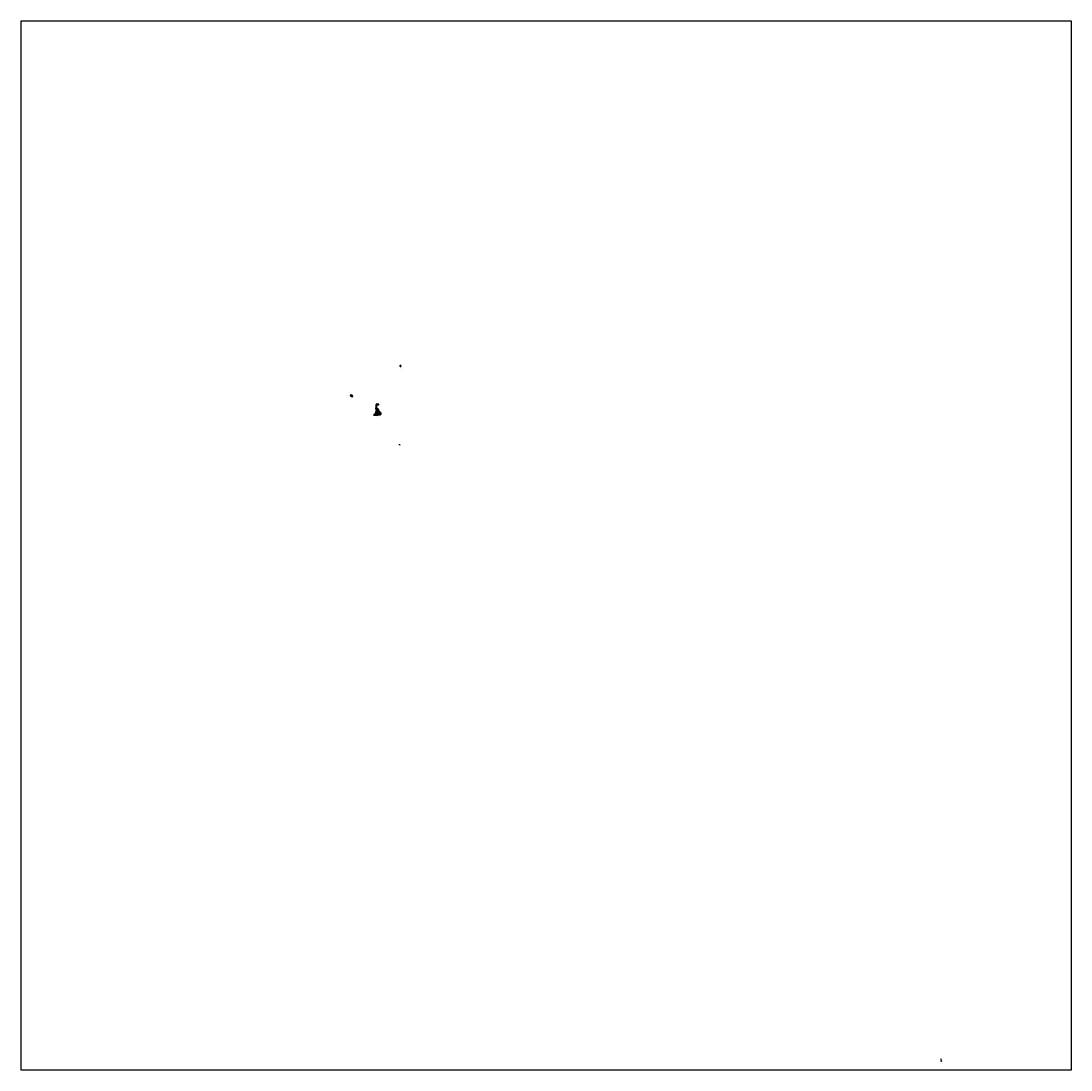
# Model space of a CAD drawing. Header units: metres. Extents: x 12104 to 87710, y 356402 to 431971.
import ezdxf

# ---------------------------------------------------------------- set-up
doc = ezdxf.new("R2010")
doc.units = ezdxf.units.M
doc.layers.get('Defpoints').update_dxf_attribs({"color": 30})
for name, color, linetype in [('B-ME-OG-TOPOGRAFIE-S', 7, 'Continuous'), ('B-WE-OB-STORTSTEEN-G', 24, 'Continuous'), ('VEILIGHEIDSLIJN', 30, 'Continuous'), ('X-XX-AL-LUCHTFOTO-A', 254, 'Continuous')]:
    doc.layers.add(name, color=color, linetype=linetype)
for name, color, linetype, lineweight in [('B-WE-OG-HOOGTELIJN_MINOR-G', 250, 'Continuous', 18), ('N-WE-OB-STORTSTEEN-G', 160, 'Continuous', 35), ('X-XX-AL-LEGENDA-M', 7, 'Continuous', 18), ('X-XX-AL-T25', 7, 'Continuous', 25), ('X-XX-AL-TEKENBLAD_NOORDPIJL-G', 7, 'Continuous', 13)]:
    doc.layers.add(name, color=color, linetype=linetype, lineweight=lineweight)
doc.styles.add('NLCS-ISO', font='NLCS-ISO.ttf')
picture_1 = doc.add_image_def('image1.ecw', size_in_pixel=(1008085.0, 1007588.0))

# ---------------------------------------------------------------- blocks, each defined once
blk = doc.blocks.new('SAL-TEKENBLAD_NOORDPIJL-SO')
at = {"layer": 'X-XX-AL-TEKENBLAD_NOORDPIJL-G'}
for points in [[(-6, 8), (-6, -8), (-3, -8), (-3, 3), (3, -8), (7, -8), (7, 8), (3, 8), (3, -3), (-3, 8)], [(4, -8), (5, -17), (-4, -17), (-3, -18), (6, -18), (5, -8)]]:
    blk.add_hatch(color=256, dxfattribs=at).paths.add_polyline_path(points)
for p, q in [((-14, 0), (-11, 0)), ((-3, 8), (1, 51)), ((11, 0), (14, 0)), ((-4, -17), (-4, -8))]:
    blk.add_line(p, q, dxfattribs=at)
for start, end in [(100.7829, 250.91422), (293.88843, 74.41361)]:
    blk.add_arc((0, 0), 12.5, start, end, dxfattribs=at)
for p in [(1, 51), (-6, -8), (-3, -18)]:
    blk.add_point(p, dxfattribs=at)
at = {"layer": 'X-XX-AL-TEKENBLAD_NOORDPIJL-G', "extrusion": (0, 0, -1)}
blk.add_solid([(-1, 51), (0, 45), (-4, 8), (-3, 8)], dxfattribs=at)

msp = doc.modelspace()

# ---------------------------------------------------------------- hatches: boundary and pattern name
at = {"layer": 'B-WE-OB-STORTSTEEN-G'}
h = msp.add_hatch(dxfattribs=at)
h.set_pattern_fill('ANSI31', color=256, scale=2, angle=90)
h.paths.add_polyline_path([(37632, 404043), (37672, 404039), (37672, 404039), (37752, 404030), (37758, 404090), (37698, 404096), (37723, 404325), (37863, 404310), (37869, 404370), (37700, 404388), (37697, 404358), (37667, 404361)])
h.paths.add_polyline_path([(37752, 404030), (37752, 404030), (37672, 404039), (37661, 403940), (37681, 403937), (37670, 403838), (37690, 403836), (37691, 403846), (37761, 403838), (37760, 403828), (37770, 403827), (37780, 403826), (37771, 403747), (37761, 403748), (37760, 403738), (37758, 403718), (37718, 403722), (37714, 403682), (37684, 403686), (37671, 403566), (37770, 403555), (37779, 403635), (37829, 403630), (37863, 403948), (37814, 403953), (37821, 404023)])
h.paths.add_polyline_path([(37760, 403828), (37761, 403838), (37691, 403846), (37690, 403836)], flags=17)
h.paths.add_polyline_path([(37761, 403748), (37771, 403747), (37780, 403826), (37770, 403827)], flags=17)
h.paths.add_polyline_path([(37760, 403828), (37690, 403836), (37690, 403836), (37650, 403840), (37642, 403761), (37622, 403763), (37621, 403753), (37641, 403751), (37710, 403743), (37710, 403743), (37760, 403738), (37761, 403748), (37770, 403827)])
h.paths.add_polyline_path([(37710, 403743), (37705, 403693), (37675, 403697), (37661, 403567), (37671, 403566), (37684, 403686), (37714, 403682), (37718, 403722), (37758, 403718), (37760, 403738)])
h.paths.add_polyline_path([(37675, 403697), (37705, 403693), (37710, 403743), (37601, 403755), (37581, 403576), (37661, 403567)])
h = msp.add_hatch(dxfattribs=at)
h.set_pattern_fill('ANSI31', color=256, scale=2, angle=90)
h.paths.add_polyline_path([(38040, 403727), (38011, 403730), (38014, 403760), (37974, 403765), (37976, 403784), (37936, 403789), (37939, 403809), (37909, 403812), (37911, 403832), (37881, 403835), (37884, 403865), (37855, 403868), (37829, 403630), (37779, 403635), (37775, 403595), (37824, 403590), (37825, 403600), (37865, 403595), (37866, 403605), (37926, 403599), (37927, 403609), (37967, 403604), (37968, 403614), (37988, 403612), (37990, 403632), (38010, 403630), (38012, 403650), (38032, 403648)])
h = msp.add_hatch(dxfattribs=at)
h.set_pattern_fill('ANSI31', color=256, scale=2, angle=90)
h.paths.add_polyline_path([(78389, 357045), (78346, 357045), (78346, 357038), (78389, 357038)])
at = {"layer": 'N-WE-OB-STORTSTEEN-G'}
h = msp.add_hatch(dxfattribs=at)
h.set_pattern_fill('ANSI31', color=256, scale=2.5)
h.paths.add_polyline_path([(37523, 403593), (37503, 403595), (37500, 403565), (37519, 403563)])
h = msp.add_hatch(dxfattribs=at)
h.set_pattern_fill('ANSI31', color=256, scale=2.5)
h.set_pattern_definition([(45, (73993.888, -52300.5134), (-5.61266008, 5.61266008), [])])
h.paths.add_polyline_path([(78389, 357063), (78389, 357069), (78346, 357069), (78346, 357063)])

# ---------------------------------------------------------------- linework, layer by layer
at = {"layer": 'B-ME-OG-TOPOGRAFIE-S'}
msp.add_line((39302, 401454), (39410, 401454), dxfattribs=at)
at = {"layer": 'B-WE-OB-STORTSTEEN-G'}
for points in [[(39410, 407171), (39406, 407162), (39392, 407169), (39378, 407142), (39395, 407088), (39413, 407079), (39458, 407078), (39476, 407091), (39459, 407145), (39410, 407171)], [(36003, 404962), (35980, 404983), (35952, 404984), (35881, 405055), (35806, 404982), (35865, 404924), (35884, 404944), (35957, 404875), (36002, 404920), (35982, 404940), (36003, 404962)], [(37760, 403738), (37601, 403755), (37581, 403576), (37671, 403566), (37684, 403686), (37714, 403682), (37718, 403722), (37758, 403718), (37760, 403738)], [(37761, 403838), (37691, 403846), (37690, 403836), (37650, 403840), (37642, 403761), (37622, 403763), (37621, 403753), (37641, 403751), (37760, 403738), (37761, 403748), (37771, 403747), (37780, 403826), (37760, 403828), (37761, 403838)], [(37869, 404370), (37700, 404388), (37697, 404358), (37667, 404361), (37632, 404043), (37752, 404030), (37758, 404090), (37698, 404096), (37723, 404325), (37863, 404310), (37869, 404370)], [(37863, 403948), (37814, 403953), (37821, 404023), (37672, 404039), (37661, 403940), (37681, 403937), (37670, 403838), (37770, 403827), (37760, 403738), (37710, 403743), (37705, 403693), (37675, 403697), (37661, 403567), (37770, 403555), (37779, 403635), (37829, 403630), (37863, 403948)], [(37765, 403596), (37824, 403590), (37825, 403600), (37865, 403595), (37866, 403605), (37926, 403599), (37927, 403609), (37967, 403604), (37968, 403614), (37988, 403612), (37990, 403632), (38010, 403630), (38012, 403650), (38032, 403648), (38040, 403727), (38011, 403730), (38014, 403760), (37974, 403765), (37976, 403784), (37936, 403789), (37939, 403809), (37909, 403812), (37911, 403832), (37881, 403835), (37884, 403865), (37845, 403869), (37832, 403750), (37802, 403753), (37797, 403713), (37827, 403710), (37820, 403641), (37770, 403646), (37765, 403596)], [(78346, 357045), (78389, 357045), (78389, 357038), (78346, 357038)]]:
    msp.add_lwpolyline(points, close=True, dxfattribs=at)
at = {"layer": 'B-WE-OG-HOOGTELIJN_MINOR-G'}
msp.add_line((39302, 401434), (39410, 401434), dxfattribs=at)
at = {"layer": 'N-WE-OB-STORTSTEEN-G'}
for points in [[(37500, 403565), (37519, 403563), (37523, 403593), (37503, 403595), (37500, 403565)], [(78346, 357069), (78389, 357069), (78389, 357063), (78346, 357063)]]:
    msp.add_lwpolyline(points, close=True, dxfattribs=at)
at = {"layer": 'VEILIGHEIDSLIJN'}
msp.add_lwpolyline([(39497, 406883), (39500, 406888), (39503, 406883)], close=True, dxfattribs=at)

# ---------------------------------------------------------------- block references
msp.add_blockref('SAL-TEKENBLAD_NOORDPIJL-SO', (78356, 357147))

# ---------------------------------------------------------------- texts
at = {"layer": 'Defpoints', "style": 'NLCS-ISO'}
for s, height, p in [('Schaal 1:2500', 6.25, (39356, 401480)), ('Schaal 1:1000', 2.5, (78367, 357076))]:
    msp.add_text(s, height=height, dxfattribs=at).set_placement(p)
at = {"layer": 'X-XX-AL-LEGENDA-M', "style": 'NLCS-ISO'}
for s, height, p in [('Verklaring', 6.25, (39302, 401480)), ('Achtergrond', 6.25, (39422, 401452)), ('Dieptelijn', 6.25, (39422, 401432)), ('Dieptecijfer', 6.25, (39422, 401412)), ('Verklaring', 2.5, (78346, 357076)), ('Stortvak', 2.5, (78394, 357065)), ('Coördinaat hoekpunt Stortvak', 2.5, (78394, 357053)), ('Historisch Stortvak', 2.5, (78394, 357041))]:
    msp.add_text(s, height=height, dxfattribs=at).set_placement(p)
at = {"layer": 'X-XX-AL-T25', "insert": (39344, 401413), "char_height": 6.25, "attachment_point": 1, "rotation": 26.54476, "style": 'NLCS-ISO'}
msp.add_mtext_dynamic_manual_height_columns('-27,00', width=7.97, gutter_width=1.25, heights=[0], dxfattribs=at)

# ---------------------------------------------------------------- pictures from other files: only their frames are drawn
at = {"layer": 'X-XX-AL-LUCHTFOTO-A'}
image = msp.add_image(picture_1, insert=(12104, 356402), size_in_units=(75607, 75569), dxfattribs=dict(at, brightness=75))
image.dxf.flags = 7

doc.saveas('drawing.dxf')
